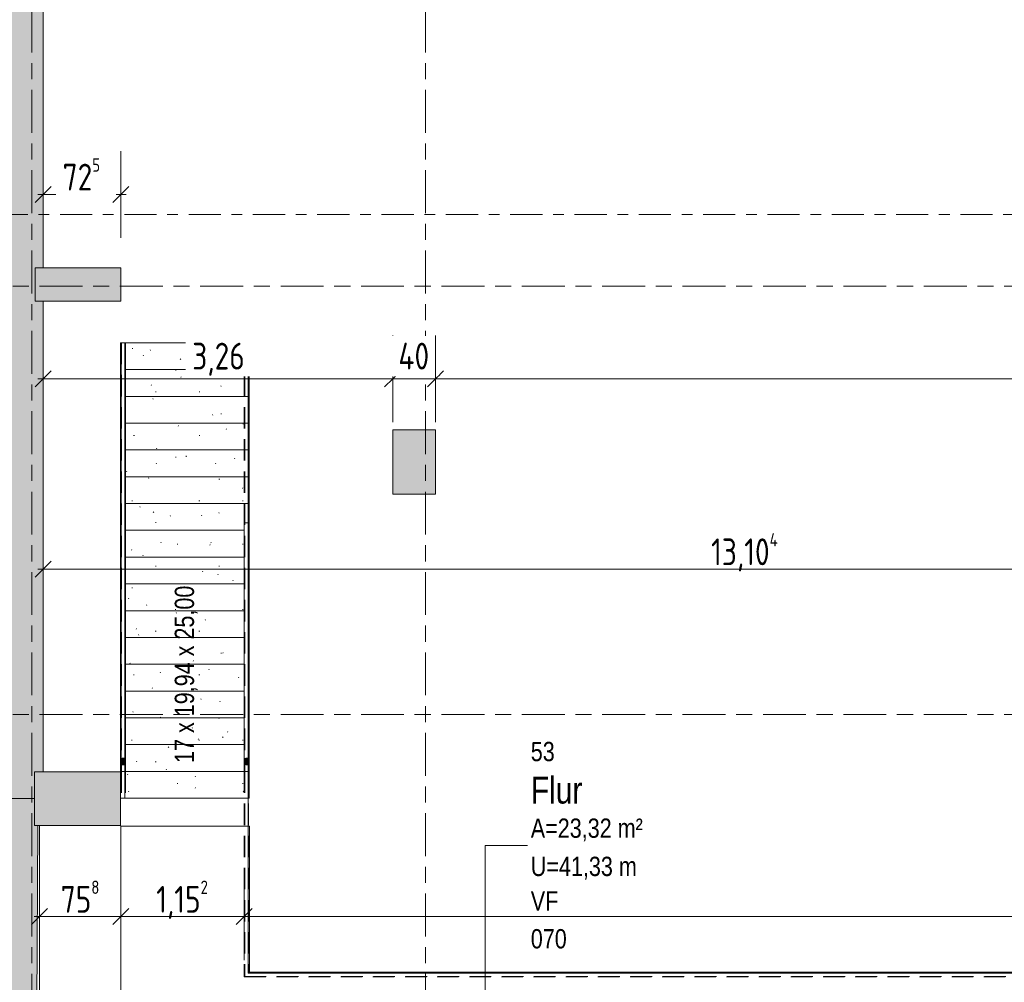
# Model space of a CAD drawing. Header units: metres. Extents: x 2 to 163, y -54 to 869.
# Tile 62 of 78: x 55.95 to 65.14, y -18.52 to -9.53. Entities that reach past the tile are written whole.
import ezdxf

# ---------------------------------------------------------------- set-up
doc = ezdxf.new("R2010")
doc.units = ezdxf.units.M
for name, pattern in [('_Rasterlinie_', [0.75, 0.4, -0.1, 0.15, -0.1]), ('_Schnittlinie_', [0.6, 0.3, -0.1, 0.1, -0.1]), ('_Verdeckte Linien_', [0.3, 0.2, -0.1])]:
    doc.linetypes.add(name, pattern=pattern)
for name, color, linetype, lineweight in [('A_Bem', 7, 'Continuous', 5), ('A_Bem-100', 7, 'Continuous', 5), ('A_Geländer', 7, 'Continuous', 5), ('A_Geschossdecken', 7, 'Continuous', 5), ('A_Linien_Raumtrennung', 7, 'Continuous', 5), ('A_Raster', 128, 'Continuous', 5), ('A_Raum-Txt', 16, 'Continuous', 5), ('A_Symbol-S_A', 172, 'Continuous', 5), ('A_Tragwerksstützen', 7, 'Continuous', 5), ('A_Treppe', 38, 'Continuous', 5), ('A_Wand', 244, 'Continuous', 5), ('A_Wand_Schraff', 1, 'Continuous', 5), ('Treppe - Beschriftungen', 50, 'Continuous', 5)]:
    doc.layers.add(name, color=color, linetype=linetype, lineweight=lineweight)
doc.styles.add('Arial_1', font='arial.ttf', dxfattribs={"width": 0.8, "height": 0.18})
doc.styles.add('Arial_B', font='txt', dxfattribs={"width": 0.8, "height": 0.25})
doc.styles.add('ISOCPEUR', font='isocpeur.ttf', dxfattribs={"width": 0.8, "height": 0.25})
doc.dimstyles.new('BLB-Standard_2_5_Aussen', dxfattribs={"dimscale": 0.3048, "dimtxt": 0.248995, "dimasz": 0.492126, "dimexe": 1.32874, "dimexo": 0.0625, "dimgap": 0.032808, "dimtad": 1, "dimdec": 1, "dimlfac": 100, "dimrnd": 0.1, "dimdsep": 46, "dimtxsty": 'ISOCPEUR', "dimblk1": 'OBLIQUE', "dimblk2": 'OBLIQUE', "dimsah": 1, "dimcen": 0.09, "dimdle": 0.164042, "dimazin": 0, "dimtfac": 1, "dimtdec": 4, "dimtix": 1, "dimtmove": 0, "dimatfit": 3, "dimfxl": 1.32874, "dimfxlon": 1, "dimtvp": 1, "dimtolj": 1, "dimtzin": 0, "dimarcsym": 2})
doc.dimstyles.new('BLB-Standard_2_5_Aussen_1', dxfattribs={"dimscale": 0.3048, "dimtxt": 0.248995, "dimasz": 0.492126, "dimexe": 1.32874, "dimexo": 0.0625, "dimgap": 0.032808, "dimtad": 1, "dimrnd": 0.001, "dimzin": 0, "dimdsep": 46, "dimtxsty": 'ISOCPEUR', "dimblk1": 'OBLIQUE', "dimblk2": 'OBLIQUE', "dimsah": 1, "dimcen": 0.09, "dimdle": 0.164042, "dimazin": 0, "dimtfac": 1, "dimtdec": 4, "dimtix": 1, "dimtmove": 0, "dimatfit": 3, "dimfxl": 1.32874, "dimfxlon": 1, "dimtvp": 1, "dimtolj": 1, "dimtzin": 0, "dimarcsym": 2})
doc.dimstyles.new('BLB-Standard_2_5_Aussen_maskiert', dxfattribs={"dimscale": 0.3048, "dimtxt": 0.248995, "dimasz": 0.492126, "dimexe": 1.32874, "dimexo": 0.0625, "dimgap": 0.032808, "dimtad": 1, "dimdec": 1, "dimlfac": 100, "dimrnd": 0.1, "dimdsep": 46, "dimtxsty": 'ISOCPEUR', "dimblk1": 'OBLIQUE', "dimblk2": 'OBLIQUE', "dimsah": 1, "dimcen": 0.09, "dimdle": 0.164042, "dimazin": 0, "dimtfac": 1, "dimtdec": 4, "dimtix": 1, "dimtmove": 0, "dimatfit": 3, "dimfxl": 1.32874, "dimfxlon": 1, "dimtvp": 1, "dimtfill": 1, "dimtolj": 1, "dimtzin": 0, "dimarcsym": 2})
doc.dimstyles.new('BLB-Standard_2_5_Aussen_maskiert_1', dxfattribs={"dimscale": 0.3048, "dimtxt": 0.248995, "dimasz": 0.492126, "dimexe": 1.32874, "dimexo": 0.0625, "dimgap": 0.032808, "dimtad": 1, "dimrnd": 0.001, "dimzin": 0, "dimdsep": 46, "dimtxsty": 'ISOCPEUR', "dimblk1": 'OBLIQUE', "dimblk2": 'OBLIQUE', "dimsah": 1, "dimcen": 0.09, "dimdle": 0.164042, "dimazin": 0, "dimtfac": 1, "dimtdec": 4, "dimtix": 1, "dimtmove": 0, "dimatfit": 3, "dimfxl": 1.32874, "dimfxlon": 1, "dimtvp": 1, "dimtfill": 1, "dimtolj": 1, "dimtzin": 0, "dimarcsym": 2})
pattern_1 = [(0, (56.20742, 4.247), (0.813, 0.203), [0.007, -0.603, 0.007, -0.603, -3.251]), (0, (56.20742, 4.247), (0.813, 0.203), [-1.219, 0.007, -1.212, 0.007, -0.603, -1.422]), (0, (56.20742, 4.247), (0.813, 0.203), [-3.048, 0.007, -0.4, 0.007, -1.009]), (120, (56.51242, 4.349), (-0.5823032, 0.6025787), [0.007, -0.603, 0.007, -0.603, -3.251]), (120, (56.51242, 4.349), (-0.5823032, 0.6025787), [-1.219, 0.007, -1.212, 0.007, -0.603, -1.422]), (120, (56.51242, 4.349), (-0.5823032, 0.6025787), [-3.048, 0.007, -0.4, 0.007, -1.009]), (240, (56.61442, 4.755), (-0.2306968, -0.8055787), [0.007, -0.603, 0.007, -0.603, -3.251]), (240, (56.61442, 4.755), (-0.2306968, -0.8055787), [-1.219, 0.007, -1.212, 0.007, -0.603, -1.422]), (240, (56.61442, 4.755), (-0.2306968, -0.8055787), [-3.048, 0.007, -0.4, 0.007, -1.009])]

# ---------------------------------------------------------------- blocks, each defined once
blk = doc.blocks.new('Geländer - Geländer-8098136-AB-E-1 OK FFB')
at = {"layer": 'A_Geländer', "color": 250, "lineweight": 9}
for p, q in [((0.0202, -12.5483), (0.0502, -12.5483)), ((0.0202, -12.5483), (0.0502, -12.5483)), ((0.0202, -12.5483), (0.0502, -12.5483)), ((0.0202, -12.5483), (0.0502, -12.5483)), ((0.0202, -12.5483), (0.0502, -12.5483)), ((0.0202, -12.5483), (0.0502, -12.5483)), ((0.0502, -12.5483), (0.0502, -16.5483)), ((0.0502, -12.5483), (0.0502, -16.5483)), ((0.0502, -12.5483), (0.0502, -16.5483)), ((0.0502, -12.5483), (0.0502, -16.5483)), ((0.0502, -12.5483), (0.0502, -16.5483)), ((0.0502, -12.5483), (0.0502, -16.5483)), ((0.0502, -16.5483), (0.0502, -16.7983)), ((0.0502, -16.5483), (0.0502, -16.7983)), ((0.0502, -16.5483), (0.0502, -16.7983)), ((0.0502, -16.5483), (0.0502, -16.7983)), ((0.0502, -16.5483), (0.0502, -16.7983)), ((0.0502, -16.5483), (0.0502, -16.7983)), ((0.0502, -16.7983), (0.0202, -16.7983)), ((0.0502, -16.7983), (0.0202, -16.7983)), ((0.0502, -16.7983), (0.0202, -16.7983)), ((0.0502, -16.7983), (0.0202, -16.7983)), ((0.0502, -16.7983), (0.0202, -16.7983)), ((0.0502, -16.7983), (0.0202, -16.7983))]:
    blk.add_line(p, q, dxfattribs=at)
at = {"layer": 'A_Geländer', "color": 250, "linetype": '_Verdeckte Linien_', "lineweight": 9}
for p, q in [((0.0202, -12.5483), (0.0202, -16.5483)), ((0.0202, -12.5483), (0.0202, -16.5483)), ((0.0202, -12.5483), (0.0202, -16.5483)), ((0.0202, -12.5483), (0.0202, -16.5483)), ((0.0202, -12.5483), (0.0202, -16.5483)), ((0.0202, -12.5483), (0.0202, -16.5483)), ((0.0202, -16.5483), (0.0202, -16.7983)), ((0.0202, -16.5483), (0.0202, -16.7983)), ((0.0202, -16.5483), (0.0202, -16.7983)), ((0.0202, -16.5483), (0.0202, -16.7983)), ((0.0202, -16.5483), (0.0202, -16.7983)), ((0.0202, -16.5483), (0.0202, -16.7983))]:
    blk.add_line(p, q, dxfattribs=at)
blk = doc.blocks.new('Geländer - Geländer-8098140-AB-E-1 OK FFB')
at = {"layer": 'A_Geländer', "color": 250, "lineweight": 9}
for p, q in [((1.1694, -12.5483), (1.1994, -12.5483)), ((1.1694, -12.5483), (1.1994, -12.5483)), ((1.1694, -12.5483), (1.1994, -12.5483)), ((1.1694, -12.5483), (1.1994, -12.5483)), ((1.1694, -12.5483), (1.1994, -12.5483)), ((1.1694, -12.5483), (1.1994, -12.5483)), ((1.1994, -12.5483), (1.1994, -16.5483)), ((1.1994, -12.5483), (1.1994, -16.5483)), ((1.1994, -12.5483), (1.1994, -16.5483)), ((1.1994, -12.5483), (1.1994, -16.5483)), ((1.1994, -12.5483), (1.1994, -16.5483)), ((1.1994, -12.5483), (1.1994, -16.5483)), ((1.1994, -16.5483), (1.1994, -18.4306)), ((1.1994, -16.5483), (1.1994, -18.4306)), ((1.1994, -16.5483), (1.1994, -18.4306)), ((1.1994, -16.5483), (1.1994, -18.4306)), ((1.1994, -16.5483), (1.1994, -18.4306)), ((1.1994, -16.5483), (1.1994, -18.4306)), ((1.1994, -18.4306), (18.1018, -18.4306)), ((1.1994, -18.4306), (18.1018, -18.4306)), ((1.1994, -18.4306), (18.1018, -18.4306)), ((1.1994, -18.4306), (18.1018, -18.4306)), ((1.1994, -18.4306), (18.1018, -18.4306)), ((1.1994, -18.4306), (18.1018, -18.4306))]:
    blk.add_line(p, q, dxfattribs=at)
at = {"layer": 'A_Geländer', "color": 250, "linetype": '_Verdeckte Linien_', "lineweight": 9}
for p, q in [((1.1694, -12.5483), (1.1694, -16.5483)), ((1.1694, -12.5483), (1.1694, -16.5483)), ((1.1694, -12.5483), (1.1694, -16.5483)), ((1.1694, -12.5483), (1.1694, -16.5483)), ((1.1694, -12.5483), (1.1694, -16.5483)), ((1.1694, -12.5483), (1.1694, -16.5483)), ((1.1694, -16.5483), (1.1694, -18.4606)), ((1.1694, -16.5483), (1.1694, -18.4606)), ((1.1694, -16.5483), (1.1694, -18.4606)), ((1.1694, -16.5483), (1.1694, -18.4606)), ((1.1694, -16.5483), (1.1694, -18.4606)), ((1.1694, -16.5483), (1.1694, -18.4606)), ((1.1694, -18.4606), (18.0718, -18.4606)), ((1.1694, -18.4606), (18.0718, -18.4606)), ((1.1694, -18.4606), (18.0718, -18.4606)), ((1.1694, -18.4606), (18.0718, -18.4606)), ((1.1694, -18.4606), (18.0718, -18.4606)), ((1.1694, -18.4606), (18.0718, -18.4606))]:
    blk.add_line(p, q, dxfattribs=at)
blk = doc.blocks.new('Typ des oberen Holms - Oberer Geländerholm_Innen_-8098146-AB-E-1 OK FFB')
at = {"layer": 'A_Geländer', "lineweight": 9}
blk.add_hatch(color=253, dxfattribs=at).paths.add_polyline_path([(0.0331, -16.4869), (0.0373, -16.4869), (0.0414, -16.4855), (0.0452, -16.4827), (0.0514, -16.4738), (0.0548, -16.4616), (0.0548, -16.4483), (0.0514, -16.4361), (0.0452, -16.4272), (0.0414, -16.4245), (0.0373, -16.4231), (0.0331, -16.4231), (0.0291, -16.4245), (0.0252, -16.4272), (0.0191, -16.4361), (0.0157, -16.4483), (0.0157, -16.4616), (0.0191, -16.4738), (0.0252, -16.4827), (0.0291, -16.4855)], flags=0)
at = {"layer": 'A_Geländer', "color": 250, "lineweight": 9}
for p, q in [((0.0152, -12.5483), (0.0152, -16.455)), ((0.0552, -16.455), (0.0552, -12.5483))]:
    blk.add_line(p, q, dxfattribs=at)
at = {"layer": 'A_Geländer', "color": 250, "lineweight": 9, "flags": 128}
for points in [[(0.0152, -12.5483), (0.0159, -12.5483), (0.0179, -12.5483), (0.0211, -12.5483), (0.0252, -12.5483), (0.0301, -12.5483), (0.0352, -12.5483), (0.0404, -12.5483), (0.0452, -12.5483), (0.0494, -12.5483), (0.0526, -12.5483), (0.0546, -12.5483), (0.0552, -12.5483)], [(0.0552, -16.455), (0.0548, -16.4483), (0.0535, -16.4419), (0.0514, -16.4361), (0.0486, -16.4311), (0.0452, -16.4272), (0.0414, -16.4245), (0.0373, -16.4231), (0.0331, -16.4231), (0.0291, -16.4245), (0.0252, -16.4272), (0.0219, -16.4311), (0.0191, -16.4361), (0.017, -16.4419), (0.0157, -16.4483), (0.0152, -16.455)], [(0.0152, -16.455), (0.0157, -16.4616), (0.017, -16.468), (0.0191, -16.4738), (0.0219, -16.4788), (0.0252, -16.4827), (0.0291, -16.4855), (0.0331, -16.4869), (0.0373, -16.4869), (0.0414, -16.4855), (0.0452, -16.4827), (0.0486, -16.4788), (0.0514, -16.4738), (0.0535, -16.468), (0.0548, -16.4616), (0.0552, -16.455)]]:
    blk.add_lwpolyline(points, dxfattribs=at)
blk = doc.blocks.new('Typ des oberen Holms - Oberer Geländerholm_Innen_-V6-AB-E-1 OK FFB')
at = {"layer": 'A_Geländer', "color": 250, "linetype": '_Verdeckte Linien_', "lineweight": 9}
for p, q in [((0.0552, -12.5483), (0.0152, -12.5483)), ((0.0152, -12.5483), (0.0152, -16.5483)), ((0.0552, -12.5483), (0.0552, -16.5483)), ((0.0152, -16.5483), (0.0152, -16.7983)), ((0.0552, -16.5483), (0.0552, -16.7983)), ((0.0552, -16.7983), (0.0152, -16.7983))]:
    blk.add_line(p, q, dxfattribs=at)
blk = doc.blocks.new('Typ des oberen Holms - Oberer Geländerholm_Innen_-8098158-AB-E-1 OK FFB')
at = {"layer": 'A_Geländer', "lineweight": 9}
blk.add_hatch(color=253, dxfattribs=at).paths.add_polyline_path([(1.1823, -16.4869), (1.1865, -16.4869), (1.1906, -16.4855), (1.1944, -16.4827), (1.2006, -16.4738), (1.204, -16.4616), (1.204, -16.4483), (1.2006, -16.4361), (1.1944, -16.4272), (1.1906, -16.4245), (1.1865, -16.4231), (1.1823, -16.4231), (1.1783, -16.4245), (1.1744, -16.4272), (1.1683, -16.4361), (1.1649, -16.4483), (1.1649, -16.4616), (1.1683, -16.4738), (1.1744, -16.4827), (1.1783, -16.4855)], flags=0)
at = {"layer": 'A_Geländer', "color": 250, "lineweight": 9}
for p, q in [((1.1644, -14.227), (1.1644, -16.455)), ((1.2044, -16.455), (1.2044, -14.227))]:
    blk.add_line(p, q, dxfattribs=at)
at = {"layer": 'A_Geländer', "color": 250, "lineweight": 9, "flags": 128}
for points in [[(1.1644, -14.227), (1.1649, -14.227), (1.1664, -14.227), (1.1688, -14.227), (1.172, -14.227), (1.1758, -14.227), (1.18, -14.227), (1.1844, -14.227), (1.1889, -14.227), (1.1931, -14.227), (1.1969, -14.227), (1.2001, -14.227), (1.2025, -14.227), (1.2039, -14.227), (1.2044, -14.227)], [(1.1644, -16.455), (1.1649, -16.4483), (1.1662, -16.4419), (1.1683, -16.4361), (1.1711, -16.4311), (1.1744, -16.4272), (1.1783, -16.4245), (1.1823, -16.4231), (1.1865, -16.4231), (1.1906, -16.4245), (1.1944, -16.4272), (1.1978, -16.4311), (1.2006, -16.4361), (1.2027, -16.4419), (1.204, -16.4483), (1.2044, -16.455)], [(1.1644, -16.455), (1.1649, -16.4616), (1.1662, -16.468), (1.1683, -16.4738), (1.1711, -16.4788), (1.1744, -16.4827), (1.1783, -16.4855), (1.1823, -16.4869), (1.1865, -16.4869), (1.1906, -16.4855), (1.1944, -16.4827), (1.1978, -16.4788), (1.2006, -16.4738), (1.2027, -16.468), (1.204, -16.4616), (1.2044, -16.455)]]:
    blk.add_lwpolyline(points, dxfattribs=at)
blk = doc.blocks.new('Typ des oberen Holms - Oberer Geländerholm_Innen_-V7-AB-E-1 OK FFB')
at = {"layer": 'A_Geländer', "color": 250, "linetype": '_Verdeckte Linien_', "lineweight": 9}
for p, q in [((1.2044, -12.5483), (1.1644, -12.5483)), ((1.1644, -12.5483), (1.1644, -16.5483)), ((1.2044, -12.5483), (1.2044, -16.5483)), ((1.1644, -16.5483), (1.1644, -18.4656)), ((1.2044, -16.5483), (1.2044, -18.4256)), ((1.2044, -18.4256), (18.1068, -18.4256)), ((1.1644, -18.4656), (18.0668, -18.4656))]:
    blk.add_line(p, q, dxfattribs=at)
blk = doc.blocks.new('DIMBLOCK334-AB-E-1 OK FFB')
at = {"layer": 'A_Bem-100'}
for p, q in [((56.1348, -17.4982), (56.1348, -18.3082)), ((56.1348, -17.9032), (56.1348, -17.4982)), ((56.8926, -17.4982), (56.8926, -18.3082)), ((56.8926, -17.9032), (56.8926, -17.4982)), ((56.0848, -17.9032), (56.8926, -17.9032))]:
    blk.add_line(p, q, dxfattribs=at)
at = {"layer": 'A_Bem-100', "lineweight": 9}
for p, q in [((56.1348, -17.9032), (56.0598, -17.9782)), ((56.1348, -17.9032), (56.2098, -17.8282)), ((56.8926, -17.9032), (56.8176, -17.9782)), ((56.8926, -17.9032), (56.9676, -17.8282))]:
    blk.add_line(p, q, dxfattribs=at)
at = {"layer": 'A_Bem-100', "color": 0, "insert": (56.332, -17.5666), "char_height": 0.25, "width": 0.436211, "attachment_point": 1, "line_spacing_factor": 1.149209, "style": 'ISOCPEUR'}
blk.add_mtext('75\\A2\\H0.5x;\\S8^  ;\\H2x;', dxfattribs=at)
blk = doc.blocks.new('_Oblique')
at = {"color": 0, "linetype": 'ByBlock', "lineweight": -2}
blk.add_line((-0.5, -0.5), (0.5, 0.5), dxfattribs=at)
blk = doc.blocks.new('DIMBLOCK335-AB-E-1 OK FFB')
at = {"layer": 'A_Bem-100'}
for p, q in [((56.8926, -17.4982), (56.8926, -18.3082)), ((56.8926, -17.9032), (56.8926, -17.4982)), ((58.0449, -17.4982), (58.0449, -18.3082)), ((58.0449, -17.9032), (58.0449, -17.4982)), ((56.8926, -17.9032), (58.0449, -17.9032))]:
    blk.add_line(p, q, dxfattribs=at)
at = {"layer": 'A_Bem-100', "lineweight": 9}
for p, q in [((56.8926, -17.9032), (56.8176, -17.9782)), ((56.8926, -17.9032), (56.9676, -17.8282)), ((58.0449, -17.9032), (57.9699, -17.9782)), ((58.0449, -17.9032), (58.1199, -17.8282))]:
    blk.add_line(p, q, dxfattribs=at)
at = {"layer": 'A_Bem-100', "color": 0, "insert": (57.2235, -17.5666), "char_height": 0.25, "width": 0.588586, "attachment_point": 1, "line_spacing_factor": 1.149209, "style": 'ISOCPEUR'}
blk.add_mtext('1,15\\A2\\H0.5x;\\S2^  ;\\H2x;', dxfattribs=at)
blk = doc.blocks.new('DIMBLOCK336-AB-E-1 OK FFB')
at = {"layer": 'A_Bem-100'}
for p, q in [((58.0449, -17.4982), (58.0449, -18.3082)), ((58.0449, -17.9032), (58.0449, -17.4982)), ((74.9472, -18.3082), (74.9472, -17.4982)), ((58.0449, -17.9032), (74.9972, -17.9032)), ((74.9472, -17.9032), (74.9472, -18.3082))]:
    blk.add_line(p, q, dxfattribs=at)
at = {"layer": 'A_Bem-100', "lineweight": 9}
for p, q in [((58.0449, -17.9032), (57.9699, -17.9782)), ((58.0449, -17.9032), (58.1199, -17.8282)), ((74.9472, -17.9032), (74.8722, -17.9782)), ((74.9472, -17.9032), (75.0222, -17.8282))]:
    blk.add_line(p, q, dxfattribs=at)
at = {"layer": 'A_Bem-100', "color": 0, "insert": (66.1624, -17.5666), "char_height": 0.25, "width": 0.800716, "attachment_point": 1, "line_spacing_factor": 1.149209, "style": 'ISOCPEUR'}
blk.add_mtext('16,90\\A2\\H0.5x;\\S2^  ;\\H2x;', dxfattribs=at)
blk = doc.blocks.new('DIMBLOCK337-AB-E-1 OK FFB')
at = {"layer": 'A_Bem-100'}
for p, q in [((56.1694, -15.0656), (56.1694, -14.2556)), ((69.2734, -15.0656), (69.2734, -14.2556)), ((56.1194, -14.6606), (69.2734, -14.6606)), ((56.1694, -14.6606), (56.1694, -15.0656)), ((69.2734, -14.6606), (69.2734, -15.0656))]:
    blk.add_line(p, q, dxfattribs=at)
at = {"layer": 'A_Bem-100', "lineweight": 9}
for p, q in [((56.1694, -14.6606), (56.2444, -14.5856)), ((69.2734, -14.6606), (69.3484, -14.5856)), ((56.1694, -14.6606), (56.0944, -14.7356)), ((69.2734, -14.6606), (69.1984, -14.7356))]:
    blk.add_line(p, q, dxfattribs=at)
at = {"layer": 'A_Bem-100', "color": 0, "insert": (62.4002, -14.3239), "char_height": 0.25, "width": 0.770839, "attachment_point": 1, "line_spacing_factor": 1.149209, "style": 'ISOCPEUR'}
blk.add_mtext('13,10\\A2\\H0.5x;\\S4^  ;\\H2x;', dxfattribs=at)
blk = doc.blocks.new('DIMBLOCK434-AB-E-1 OK FFB')
at = {"layer": 'A_Bem-100'}
for p, q in [((56.1694, -12.4793), (56.1694, -13.2893)), ((56.1694, -12.8843), (56.1694, -12.4793)), ((59.4295, -13.2893), (59.4295, -12.4793)), ((56.1194, -12.8843), (59.4295, -12.8843)), ((59.4295, -12.8843), (59.4295, -13.2893))]:
    blk.add_line(p, q, dxfattribs=at)
at = {"layer": 'A_Bem-100', "lineweight": 9}
for p, q in [((56.1694, -12.8843), (56.2444, -12.8093)), ((59.4295, -12.8843), (59.5045, -12.8093)), ((56.1694, -12.8843), (56.0944, -12.9593)), ((59.4295, -12.8843), (59.3545, -12.9593))]:
    blk.add_line(p, q, dxfattribs=at)
at = {"layer": 'A_Bem-100', "color": 0, "insert": (57.5592, -12.5477), "char_height": 0.25, "width": 0.576635, "attachment_point": 1, "line_spacing_factor": 1.149209, "style": 'ISOCPEUR', "bg_fill": 3, "box_fill_scale": 1.25, "bg_fill_color": 256, "bg_fill_true_color": 13158600, "bg_fill_transparency": 0}
blk.add_mtext('3,26', dxfattribs=at)
blk = doc.blocks.new('DIMBLOCK435-AB-E-1 OK FFB')
at = {"layer": 'A_Bem-100'}
for p, q in [((59.4295, -13.2893), (59.4295, -12.4793)), ((59.8295, -13.2893), (59.8295, -12.4793)), ((59.4295, -12.8843), (59.8295, -12.8843)), ((59.4295, -12.8843), (59.4295, -13.2893)), ((59.8295, -12.8843), (59.8295, -13.2893))]:
    blk.add_line(p, q, dxfattribs=at)
at = {"layer": 'A_Bem-100', "lineweight": 9}
for p, q in [((59.4295, -12.8843), (59.5045, -12.8093)), ((59.8295, -12.8843), (59.9045, -12.8093)), ((59.4295, -12.8843), (59.3545, -12.9593)), ((59.8295, -12.8843), (59.7545, -12.9593))]:
    blk.add_line(p, q, dxfattribs=at)
at = {"layer": 'A_Bem-100', "color": 0, "insert": (59.4826, -12.5477), "char_height": 0.25, "width": 0.352554, "attachment_point": 1, "line_spacing_factor": 1.149209, "style": 'ISOCPEUR', "bg_fill": 3, "box_fill_scale": 1.25, "bg_fill_color": 256, "bg_fill_true_color": 13158600, "bg_fill_transparency": 0}
blk.add_mtext('40', dxfattribs=at)
blk = doc.blocks.new('DIMBLOCK436-AB-E-1 OK FFB')
at = {"layer": 'A_Bem-100'}
for p, q in [((59.8295, -13.2893), (59.8295, -12.4793)), ((76.7095, -13.2893), (76.7095, -12.4793)), ((59.8295, -12.8843), (76.7095, -12.8843)), ((59.8295, -12.8843), (59.8295, -13.2893)), ((76.7095, -12.8843), (76.7095, -13.2893))]:
    blk.add_line(p, q, dxfattribs=at)
at = {"layer": 'A_Bem-100', "lineweight": 9}
for p, q in [((59.8295, -12.8843), (59.9045, -12.8093)), ((76.7095, -12.8843), (76.7845, -12.8093)), ((59.8295, -12.8843), (59.7545, -12.9593)), ((76.7095, -12.8843), (76.6345, -12.9593))]:
    blk.add_line(p, q, dxfattribs=at)
at = {"layer": 'A_Bem-100', "color": 0, "insert": (67.9807, -12.5477), "char_height": 0.25, "width": 0.693157, "attachment_point": 1, "line_spacing_factor": 1.149209, "style": 'ISOCPEUR', "bg_fill": 3, "box_fill_scale": 1.25, "bg_fill_color": 256, "bg_fill_true_color": 13158600, "bg_fill_transparency": 0}
blk.add_mtext('16,88', dxfattribs=at)
blk = doc.blocks.new('DIMBLOCK458-AB-E-1 OK FFB')
at = {"layer": 'A_Bem-100'}
for p, q in [((56.1694, -10.7587), (56.1694, -11.5687)), ((56.1694, -11.1637), (56.1694, -10.7587)), ((56.8944, -11.5687), (56.8944, -10.7587)), ((56.1194, -11.1637), (56.9444, -11.1637)), ((56.8944, -11.1637), (56.8944, -11.5687))]:
    blk.add_line(p, q, dxfattribs=at)
at = {"layer": 'A_Bem-100', "lineweight": 9}
for p, q in [((56.1694, -11.1637), (56.2444, -11.0887)), ((56.8944, -11.1637), (56.9694, -11.0887)), ((56.1694, -11.1637), (56.0944, -11.2387)), ((56.8944, -11.1637), (56.8194, -11.2387))]:
    blk.add_line(p, q, dxfattribs=at)
at = {"layer": 'A_Bem-100', "color": 0, "insert": (56.3502, -10.8271), "char_height": 0.25, "width": 0.436211, "attachment_point": 1, "line_spacing_factor": 1.149209, "style": 'ISOCPEUR', "bg_fill": 3, "box_fill_scale": 1.25, "bg_fill_color": 256, "bg_fill_true_color": 13158600, "bg_fill_transparency": 0}
blk.add_mtext('72\\A2\\H0.5x;\\S5^  ;\\H2x;', dxfattribs=at)

msp = doc.modelspace()

# ---------------------------------------------------------------- hatches: boundary and pattern name
at = {"layer": 'A_Tragwerksstützen'}
for points in [[(56.1694, -12.1596), (56.8944, -12.1596), (56.8944, -11.8496), (56.0944, -11.8496), (56.0944, -12.1596)], [(59.4295, -13.9599), (59.8295, -13.9599), (59.8295, -13.3599), (59.4295, -13.3599)], [(56.8894, -17.0521), (56.8894, -16.5521), (56.0894, -16.5521), (56.0894, -17.0521), (56.7011, -17.0521)]]:
    msp.add_hatch(color=8, dxfattribs=at).paths.add_polyline_path(points, flags=0)
at = {"layer": 'A_Treppe'}
h = msp.add_hatch(dxfattribs=at)
h.set_pattern_fill('FP_187', style=0, pattern_type=2)
h.set_pattern_definition(pattern_1)
h.paths.add_polyline_path([(56.8957, -12.7983), (56.8957, -12.5483), (56.8903, -12.5483), (56.8903, -12.7983)], flags=0)
h.paths.add_polyline_path([(58.0903, -12.7983), (58.0903, -12.5483), (56.9357, -12.5483), (56.9357, -12.7983)], flags=0)
h = msp.add_hatch(dxfattribs=at)
h.set_pattern_fill('FP_187', style=0, pattern_type=2)
h.set_pattern_definition(pattern_1)
h.paths.add_polyline_path([(56.8903, -13.0483), (56.8957, -13.0483), (56.8957, -12.7983), (56.8903, -12.7983), (56.8903, -12.9105)], flags=0)
h.paths.add_polyline_path([(56.9357, -13.0483), (58.0903, -13.0483), (58.0903, -12.7983), (56.9357, -12.7983), (56.9357, -12.9105)], flags=0)
h = msp.add_hatch(dxfattribs=at)
h.set_pattern_fill('FP_187', style=0, pattern_type=2)
h.set_pattern_definition(pattern_1)
h.paths.add_polyline_path([(57.779, -13.2983), (58.0903, -13.2983), (58.0903, -13.0483), (56.9357, -13.0483), (56.9357, -13.2983)], flags=0)
h.paths.add_polyline_path([(56.8903, -13.2983), (56.8957, -13.2983), (56.8957, -13.0483), (56.8903, -13.0483)], flags=0)
h = msp.add_hatch(dxfattribs=at)
h.set_pattern_fill('FP_187', style=0, pattern_type=2)
h.set_pattern_definition(pattern_1)
h.paths.add_polyline_path([(57.779, -13.5483), (58.0903, -13.5483), (58.0903, -13.2983), (56.9357, -13.2983), (56.9357, -13.5483)], flags=0)
h.paths.add_polyline_path([(56.8903, -13.5483), (56.8957, -13.5483), (56.8957, -13.2983), (56.8903, -13.2983)], flags=0)
h = msp.add_hatch(dxfattribs=at)
h.set_pattern_fill('FP_187', style=0, pattern_type=2)
h.set_pattern_definition(pattern_1)
h.paths.add_polyline_path([(57.779, -13.7983), (58.0903, -13.7983), (58.0903, -13.5483), (56.9357, -13.5483), (56.9357, -13.7983)], flags=0)
h.paths.add_polyline_path([(56.8903, -13.7983), (56.8957, -13.7983), (56.8957, -13.5483), (56.8903, -13.5483)], flags=0)
h = msp.add_hatch(dxfattribs=at)
h.set_pattern_fill('FP_187', style=0, pattern_type=2)
h.set_pattern_definition(pattern_1)
h.paths.add_polyline_path([(57.779, -14.0483), (58.0903, -14.0483), (58.0903, -13.7983), (56.9357, -13.7983), (56.9357, -14.0483), (57.5849, -14.0483)], flags=0)
h.paths.add_polyline_path([(56.8903, -14.0483), (56.8957, -14.0483), (56.8957, -13.7983), (56.8903, -13.7983)], flags=0)
h = msp.add_hatch(dxfattribs=at)
h.set_pattern_fill('FP_187', style=0, pattern_type=2)
h.set_pattern_definition(pattern_1)
h.paths.add_polyline_path([(56.8903, -14.2983), (56.8957, -14.2983), (56.8957, -14.0483), (56.8903, -14.0483)], flags=0)
h.paths.add_polyline_path([(56.9357, -14.2983), (58.0449, -14.2983), (58.0454, -14.227), (58.0849, -14.227), (58.0849, -14.2983), (58.0903, -14.2983), (58.0903, -14.0483), (56.9357, -14.0483)], flags=0)
h = msp.add_hatch(dxfattribs=at)
h.set_pattern_fill('FP_187', style=0, pattern_type=2)
h.set_pattern_definition(pattern_1)
h.paths.add_polyline_path([(56.8903, -14.5483), (56.8957, -14.5483), (56.8957, -14.2983), (56.8903, -14.2983), (56.8903, -14.331)], flags=0)
h.paths.add_polyline_path([(58.0849, -14.5483), (58.0903, -14.5483), (58.0903, -14.2983), (58.0849, -14.2983), (58.0849, -14.331)], flags=0)
h.paths.add_polyline_path([(58.0449, -14.5483), (58.0449, -14.2983), (56.9357, -14.2983), (56.9357, -14.5483), (57.779, -14.5483)], flags=0)
h = msp.add_hatch(dxfattribs=at)
h.set_pattern_fill('FP_187', style=0, pattern_type=2)
h.set_pattern_definition(pattern_1)
h.paths.add_polyline_path([(57.2849, -14.7983), (58.0449, -14.7983), (58.0449, -14.5483), (56.9357, -14.5483), (56.9357, -14.7983), (57.2094, -14.7983)], flags=0)
h.paths.add_polyline_path([(56.8957, -14.7983), (56.8957, -14.5483), (56.8903, -14.5483), (56.8903, -14.7983)], flags=0)
h.paths.add_polyline_path([(58.0903, -14.7983), (58.0903, -14.5483), (58.0849, -14.5483), (58.0849, -14.7983)], flags=0)
h = msp.add_hatch(dxfattribs=at)
h.set_pattern_fill('FP_187', style=0, pattern_type=2)
h.set_pattern_definition(pattern_1)
h.paths.add_polyline_path([(57.285, -15.0483), (58.0449, -15.0483), (58.0449, -14.7983), (56.9357, -14.7983), (56.9357, -15.0483), (57.2094, -15.0483)], flags=0)
h.paths.add_polyline_path([(56.8957, -15.0483), (56.8957, -14.7983), (56.8903, -14.7983), (56.8903, -15.0483)], flags=0)
h.paths.add_polyline_path([(58.0903, -15.0483), (58.0903, -14.7983), (58.0849, -14.7983), (58.0849, -15.0483)], flags=0)
h = msp.add_hatch(dxfattribs=at)
h.set_pattern_fill('FP_187', style=0, pattern_type=2)
h.set_pattern_definition(pattern_1)
h.paths.add_polyline_path([(57.285, -15.2983), (58.0449, -15.2983), (58.0449, -15.0483), (56.9357, -15.0483), (56.9357, -15.2983), (57.2094, -15.2983)], flags=0)
h.paths.add_polyline_path([(56.8957, -15.2983), (56.8957, -15.0483), (56.8903, -15.0483), (56.8903, -15.2983)], flags=0)
h.paths.add_polyline_path([(58.0903, -15.2983), (58.0903, -15.0483), (58.0849, -15.0483), (58.0849, -15.2983)], flags=0)
h = msp.add_hatch(dxfattribs=at)
h.set_pattern_fill('FP_188', style=0, pattern_type=2)
h.set_pattern_definition(pattern_1)
h.paths.add_polyline_path([(57.285, -15.5483), (58.0449, -15.5483), (58.0449, -15.2983), (56.9357, -15.2983), (56.9357, -15.5483), (57.2094, -15.5483)], flags=0)
h.paths.add_polyline_path([(56.8957, -15.5483), (56.8957, -15.2983), (56.8903, -15.2983), (56.8903, -15.5483)], flags=0)
h.paths.add_polyline_path([(58.0903, -15.5483), (58.0903, -15.2983), (58.0849, -15.2983), (58.0849, -15.5483)], flags=0)
h = msp.add_hatch(dxfattribs=at)
h.set_pattern_fill('FP_188', style=0, pattern_type=2)
h.set_pattern_definition(pattern_1)
h.paths.add_polyline_path([(56.8903, -15.7983), (56.8957, -15.7983), (56.8957, -15.5483), (56.8903, -15.5483), (56.8903, -15.7514)], flags=0)
h.paths.add_polyline_path([(58.0849, -15.7983), (58.0903, -15.7983), (58.0903, -15.5483), (58.0849, -15.5483), (58.0849, -15.7514)], flags=0)
h.paths.add_polyline_path([(57.9502, -15.7983), (58.0449, -15.7983), (58.0449, -15.5483), (56.9357, -15.5483), (56.9357, -15.7983), (57.779, -15.7983)], flags=0)
h = msp.add_hatch(dxfattribs=at)
h.set_pattern_fill('FP_188', style=0, pattern_type=2)
h.set_pattern_definition(pattern_1)
h.paths.add_polyline_path([(58.0449, -16.0483), (58.0449, -15.7983), (56.9357, -15.7983), (56.9357, -16.0483), (57.9566, -16.0483)], flags=0)
h.paths.add_polyline_path([(58.0903, -16.0483), (58.0903, -15.7983), (58.0849, -15.7983), (58.0849, -16.0483)], flags=0)
h.paths.add_polyline_path([(56.8957, -16.0483), (56.8957, -15.7983), (56.8903, -15.7983), (56.8903, -16.0483)], flags=0)
h = msp.add_hatch(dxfattribs=at)
h.set_pattern_fill('FP_188', style=0, pattern_type=2)
h.set_pattern_definition(pattern_1)
h.paths.add_polyline_path([(57.24, -16.2983), (58.0449, -16.2983), (58.0449, -16.0483), (56.9357, -16.0483), (56.9357, -16.2983), (57.2094, -16.2983)], flags=0)
h.paths.add_polyline_path([(56.8957, -16.2983), (56.8957, -16.0483), (56.8903, -16.0483), (56.8903, -16.2983)], flags=0)
h.paths.add_polyline_path([(58.0903, -16.2983), (58.0903, -16.0483), (58.0849, -16.0483), (58.0849, -16.2983)], flags=0)
h = msp.add_hatch(dxfattribs=at)
h.set_pattern_fill('FP_188', style=0, pattern_type=2)
h.set_pattern_definition(pattern_1)
h.paths.add_polyline_path([(56.9352, -16.4616), (57.24, -16.4616), (57.779, -16.4616)], flags=0)
h.paths.add_polyline_path([(56.8903, -16.5483), (58.0903, -16.5483), (58.0903, -16.2983), (58.0849, -16.2983), (58.0844, -16.4616), (58.081, -16.4738), (58.0749, -16.4827), (58.071, -16.4855), (58.0669, -16.4869), (58.0628, -16.4869), (58.0587, -16.4855), (58.0549, -16.4827), (58.0487, -16.4738), (58.0453, -16.4616), (58.0449, -16.4483), (58.0449, -16.2983), (56.9357, -16.2983), (56.9352, -16.4616), (56.9318, -16.4738), (56.9257, -16.4827), (56.9218, -16.4855), (56.9177, -16.4869), (56.9136, -16.4869), (56.9095, -16.4855), (56.9057, -16.4827), (56.8995, -16.4738), (56.8961, -16.4616), (56.8957, -16.4483), (56.8957, -16.2983), (56.8903, -16.2983), (56.8903, -16.4616)], flags=0)
h = msp.add_hatch(dxfattribs=at)
h.set_pattern_fill('FP_188', style=0, pattern_type=2)
h.set_pattern_definition(pattern_1)
h.paths.add_polyline_path([(56.8903, -16.7983), (58.0903, -16.7983), (58.0903, -16.5483), (56.8903, -16.5483)], flags=0)
at = {"layer": 'A_Wand_Schraff', "lineweight": 9}
for points in [[(56.1694, -14.9729), (56.1694, -12.1596), (56.0944, -12.1596), (56.0944, -11.8496), (56.1694, -11.8496), (56.1694, -8.1596), (56.0944, -8.1596), (56.0944, -7.8496), (56.1694, -7.8496), (56.1694, -4.1646), (56.0794, -4.1646), (56.0794, -3.8546), (56.1694, -3.8546), (56.1694, -0.1696), (56.0994, -0.1696), (56.0994, 0.1504), (56.1694, 0.1504), (56.1694, 3.8179), (56.0894, 3.8179), (56.0894, 4.1379), (56.1694, 4.1379), (56.1694, 7.8329), (56.1044, 7.8329), (56.1044, 8.1529), (56.1694, 8.1529), (56.1694, 12.5329), (56.1094, 12.5329), (56.1094, 12.7729), (55.8694, 12.7729), (55.8694, -14.9723)], [(56.0894, -16.8021), (56.0894, -16.5521), (56.1694, -16.5521), (56.1694, -14.9729), (55.8694, -14.9723), (55.8694, -16.8021)], [(56.1062, -19.606), (56.1182, -17.0521), (56.0894, -17.0521), (56.0894, -16.8031), (55.8694, -16.8021), (55.8562, -19.6058)]]:
    msp.add_hatch(color=253, dxfattribs=at).paths.add_polyline_path(points, flags=0)

# ---------------------------------------------------------------- linework, layer by layer
at = {"layer": 'A_Geschossdecken', "color": 253, "lineweight": 9}
for p, q in [((58.0926, -17.0602), (56.8926, -17.0602)), ((56.8926, -17.0602), (56.8926, -19.6066)), ((58.0926, -18.4202), (58.0926, -17.0602)), ((74.9926, -18.4202), (58.0926, -18.4202))]:
    msp.add_line(p, q, dxfattribs=at)
at = {"layer": 'A_Linien_Raumtrennung', "color": 250, "lineweight": 9}
for p, q in [((56.1348, -19.5888), (56.1348, -17.0521)), ((58.0926, -17.0602), (56.8926, -17.0602)), ((56.8926, -17.0602), (56.8926, -19.6066)), ((74.9926, -18.4202), (58.0926, -18.4202))]:
    msp.add_line(p, q, dxfattribs=at)
at = {"layer": 'A_Raster', "linetype": '_Rasterlinie_', "lineweight": 9}
for p, q in [((56.0619, 37.0621), (56.0619, -53.073)), ((59.7369, 37.0621), (59.7369, -53.073)), ((87.2847, -12.0184), (15.4272, -12.0184)), ((87.2847, -16.0184), (15.4272, -16.0184))]:
    msp.add_line(p, q, dxfattribs=at)
at = {"layer": 'A_Raum-Txt'}
for p, q in [((60.2929, -17.2402), (60.6885, -17.2402)), ((60.2929, -18.8812), (60.2929, -17.2402))]:
    msp.add_line(p, q, dxfattribs=at)
at = {"layer": 'A_Symbol-S_A', "linetype": '_Schnittlinie_', "lineweight": 9}
msp.add_line((22.7262, -11.3507), (86.0189, -11.3507), dxfattribs=at)
at = {"layer": 'A_Tragwerksstützen', "color": 250, "lineweight": 9}
for p, q in [((56.1694, -11.8496), (56.0944, -11.8496)), ((56.0944, -11.8496), (56.0944, -12.1596)), ((56.8944, -11.8496), (56.1694, -11.8496)), ((56.8944, -12.1596), (56.8944, -11.8496)), ((56.0944, -12.1596), (56.1694, -12.1596)), ((56.1694, -12.1596), (56.8944, -12.1596)), ((59.8295, -13.3599), (59.4295, -13.3599)), ((59.4295, -13.3599), (59.4295, -13.9599)), ((59.8295, -13.9599), (59.8295, -13.3599)), ((59.8295, -13.9599), (59.4295, -13.9599)), ((56.1694, -16.5521), (56.0894, -16.5521)), ((56.0894, -16.5521), (56.0894, -16.8021)), ((56.8894, -16.5521), (56.1694, -16.5521)), ((56.8894, -17.0521), (56.8894, -16.5521)), ((56.0894, -16.8021), (56.0894, -16.8031)), ((56.0894, -16.8031), (56.0894, -17.0521)), ((56.0894, -17.0521), (56.1182, -17.0521)), ((56.1182, -17.0521), (56.8894, -17.0521))]:
    msp.add_line(p, q, dxfattribs=at)
at = {"layer": 'A_Treppe', "color": 250, "lineweight": 9}
for p, q in [((56.8957, -12.5483), (56.8903, -12.5483)), ((56.8903, -12.5483), (56.8903, -12.7983)), ((58.0903, -12.5483), (56.9357, -12.5483)), ((58.0903, -12.5483), (58.0903, -12.7983)), ((56.8903, -12.7983), (56.8903, -13.0483)), ((56.8957, -12.7983), (56.8903, -12.7983)), ((58.0903, -12.7983), (56.9356, -12.7983)), ((58.0903, -12.7983), (58.0903, -13.0483)), ((56.8903, -13.0483), (56.8903, -13.2983)), ((56.8957, -13.0483), (56.8903, -13.0483)), ((58.0903, -13.0483), (56.9356, -13.0483)), ((58.0903, -13.0483), (58.0903, -13.2983)), ((56.8903, -13.2983), (56.8903, -13.5483)), ((56.8957, -13.2983), (56.8903, -13.2983)), ((58.0903, -13.2983), (56.9356, -13.2983)), ((58.0903, -13.2983), (58.0903, -13.5483)), ((56.8903, -13.5483), (56.8903, -13.7983)), ((56.8958, -13.5483), (56.8903, -13.5483)), ((58.0903, -13.5483), (56.9355, -13.5483)), ((58.0903, -13.5483), (58.0903, -13.7983)), ((56.8903, -13.7983), (56.8903, -14.0483)), ((56.8958, -13.7983), (56.8903, -13.7983)), ((58.0903, -13.7983), (56.9355, -13.7983)), ((58.0903, -13.7983), (58.0903, -14.0483)), ((56.8903, -14.0483), (56.8903, -14.2983)), ((56.8958, -14.0483), (56.8903, -14.0483)), ((58.0903, -14.0483), (56.9355, -14.0483)), ((58.0903, -14.0483), (58.0903, -14.2983)), ((56.8903, -14.2983), (56.8903, -14.5483)), ((56.8959, -14.2983), (56.8903, -14.2983)), ((58.0449, -14.2983), (56.9355, -14.2983)), ((58.0903, -14.2983), (58.0848, -14.2983)), ((58.0903, -14.2983), (58.0903, -14.5483)), ((56.8903, -14.5483), (56.8903, -14.7983)), ((56.8959, -14.5483), (56.8903, -14.5483)), ((58.0449, -14.5483), (56.9354, -14.5483)), ((58.0903, -14.5483), (58.0848, -14.5483)), ((58.0903, -14.5483), (58.0903, -14.7983)), ((56.8903, -14.7983), (56.8903, -15.0483)), ((56.8957, -14.7983), (56.8903, -14.7983)), ((58.045, -14.7983), (56.9357, -14.7983)), ((58.0903, -14.7983), (58.0847, -14.7983)), ((58.0903, -14.7983), (58.0903, -15.0483)), ((56.8903, -15.0483), (56.8903, -15.2983)), ((56.8957, -15.0483), (56.8903, -15.0483)), ((58.045, -15.0483), (56.9357, -15.0483)), ((58.0903, -15.0483), (58.0847, -15.0483)), ((58.0903, -15.0483), (58.0903, -15.2983)), ((56.8903, -15.2983), (56.8903, -15.5483)), ((56.8957, -15.2983), (56.8903, -15.2983)), ((58.0451, -15.2983), (56.9357, -15.2983)), ((58.0903, -15.2983), (58.0846, -15.2983)), ((58.0903, -15.2983), (58.0903, -15.5483)), ((56.8903, -15.5483), (56.8903, -15.7983)), ((56.8957, -15.5483), (56.8903, -15.5483)), ((58.0449, -15.5483), (56.9357, -15.5483)), ((58.0903, -15.5483), (58.0849, -15.5483)), ((58.0903, -15.5483), (58.0903, -15.7983)), ((56.8903, -15.7983), (56.8903, -16.0483)), ((56.8957, -15.7983), (56.8903, -15.7983)), ((58.0449, -15.7983), (56.9357, -15.7983)), ((58.0903, -15.7983), (58.0849, -15.7983)), ((58.0903, -15.7983), (58.0903, -16.0483)), ((56.8903, -16.0483), (56.8903, -16.2983)), ((56.8957, -16.0483), (56.8903, -16.0483)), ((58.0449, -16.0483), (56.9357, -16.0483)), ((58.0903, -16.0483), (58.0849, -16.0483)), ((58.0903, -16.0483), (58.0903, -16.2983)), ((56.8903, -16.2983), (56.8903, -16.5483)), ((56.8957, -16.2983), (56.8903, -16.2983)), ((58.0449, -16.2983), (56.9357, -16.2983)), ((58.0903, -16.2983), (58.0849, -16.2983)), ((58.0903, -16.2983), (58.0903, -16.5483)), ((56.8903, -16.5483), (56.8903, -16.7983)), ((58.0903, -16.5483), (56.8903, -16.5483)), ((58.0903, -16.5483), (58.0903, -16.7983)), ((58.0903, -16.7983), (56.8903, -16.7983))]:
    msp.add_line(p, q, dxfattribs=at)
at = {"layer": 'A_Treppe', "color": 250, "linetype": '_Verdeckte Linien_', "lineweight": 9}
for p, q in [((56.8957, -12.5483), (56.8903, -12.5483)), ((58.0903, -12.5483), (56.9357, -12.5483)), ((56.8957, -12.7983), (56.8903, -12.7983)), ((58.0903, -12.7983), (56.9356, -12.7983)), ((56.8957, -13.0483), (56.8903, -13.0483)), ((58.0903, -13.0483), (56.9356, -13.0483)), ((56.8957, -13.2983), (56.8903, -13.2983)), ((58.0903, -13.2983), (56.9356, -13.2983)), ((56.8958, -13.5483), (56.8903, -13.5483)), ((58.0903, -13.5483), (56.9355, -13.5483)), ((56.8958, -13.7983), (56.8903, -13.7983)), ((58.0903, -13.7983), (56.9355, -13.7983)), ((56.8958, -14.0483), (56.8903, -14.0483)), ((58.0903, -14.0483), (56.9355, -14.0483)), ((56.8959, -14.2983), (56.8903, -14.2983)), ((58.0449, -14.2983), (56.9355, -14.2983)), ((58.0903, -14.2983), (58.0848, -14.2983)), ((56.8959, -14.5483), (56.8903, -14.5483)), ((58.0449, -14.5483), (56.9354, -14.5483)), ((58.0903, -14.5483), (58.0848, -14.5483)), ((56.8957, -14.7983), (56.8903, -14.7983)), ((58.045, -14.7983), (56.9357, -14.7983)), ((58.0903, -14.7983), (58.0847, -14.7983)), ((56.8957, -15.0483), (56.8903, -15.0483)), ((58.045, -15.0483), (56.9357, -15.0483)), ((58.0903, -15.0483), (58.0847, -15.0483)), ((56.8957, -15.2983), (56.8903, -15.2983)), ((58.0451, -15.2983), (56.9357, -15.2983)), ((58.0903, -15.2983), (58.0846, -15.2983)), ((56.8957, -15.5483), (56.8903, -15.5483)), ((58.0449, -15.5483), (56.9357, -15.5483)), ((58.0903, -15.5483), (58.0849, -15.5483)), ((56.8957, -15.7983), (56.8903, -15.7983)), ((58.0449, -15.7983), (56.9357, -15.7983)), ((58.0903, -15.7983), (58.0849, -15.7983)), ((56.8957, -16.0483), (56.8903, -16.0483)), ((58.0449, -16.0483), (56.9357, -16.0483)), ((58.0903, -16.0483), (58.0849, -16.0483)), ((56.8957, -16.2983), (56.8903, -16.2983)), ((58.0449, -16.2983), (56.9357, -16.2983)), ((58.0903, -16.2983), (58.0849, -16.2983)), ((58.0903, -16.5483), (56.8903, -16.5483))]:
    msp.add_line(p, q, dxfattribs=at)
at = {"layer": 'A_Wand', "color": 250, "lineweight": 9}
for p, q in [((56.1694, -11.8496), (56.1694, -8.1596)), ((56.0944, -12.1596), (56.0944, -11.8496)), ((56.0944, -11.8496), (56.1694, -11.8496)), ((56.1694, -12.1596), (56.0944, -12.1596)), ((56.1694, -16.5521), (56.1694, -12.1596)), ((56.0894, -16.8021), (56.0894, -16.5521)), ((56.0894, -16.5521), (56.1694, -16.5521)), ((56.0894, -16.8031), (55.8694, -16.8021)), ((55.8694, -16.8021), (56.0894, -16.8021)), ((56.0894, -17.0521), (56.0894, -16.8031)), ((56.1182, -17.0521), (56.0894, -17.0521)), ((56.1062, -19.606), (56.1182, -17.0521))]:
    msp.add_line(p, q, dxfattribs=at)

# ---------------------------------------------------------------- block references
at = {"layer": 'A_Geländer', "color": 250, "lineweight": 9}
for name in ['Typ des oberen Holms - Oberer Geländerholm_Innen_-8098146-AB-E-1 OK FFB', 'Geländer - Geländer-8098136-AB-E-1 OK FFB', 'Geländer - Geländer-8098140-AB-E-1 OK FFB', 'Typ des oberen Holms - Oberer Geländerholm_Innen_-8098158-AB-E-1 OK FFB']:
    msp.add_blockref(name, (56.8804, 0), dxfattribs=at)
at = {"layer": 'A_Geländer', "color": 250, "linetype": '_Verdeckte Linien_', "lineweight": 9}
for name in ['Typ des oberen Holms - Oberer Geländerholm_Innen_-V6-AB-E-1 OK FFB', 'Typ des oberen Holms - Oberer Geländerholm_Innen_-V7-AB-E-1 OK FFB']:
    msp.add_blockref(name, (56.8804, 0), dxfattribs=at)

# ---------------------------------------------------------------- texts
at = {"layer": 'A_Raum-Txt', "attachment_point": 1}
for s, insert, char_height, width, style in [('53', (60.7179, -16.2725), 0.18, 0.269367, 'Arial_1'), ('Flur', (60.7179, -16.5979), 0.25, 0.64135, 'Arial_B'), ('A=23,32 m²', (60.7179, -16.9877), 0.18, 1.244219, 'Arial_1'), ('U=41,33 m', (60.7179, -17.3444), 0.18, 1.180084, 'Arial_1'), ('VF', (60.7179, -17.667), 0.18, 0.307848, 'Arial_1'), ('070', (60.7179, -18.0197), 0.18, 0.40405, 'Arial_1')]:
    msp.add_mtext(s, dxfattribs=dict(at, insert=insert, char_height=char_height, width=width, style=style))
at = {"layer": 'Treppe - Beschriftungen', "color": 7, "insert": (57.3962, -16.4696), "char_height": 0.18, "width": 1.949704, "attachment_point": 1, "rotation": 90, "style": 'Arial_1'}
msp.add_mtext('17 x 19,94 x 25,00', dxfattribs=at)

# ---------------------------------------------------------------- dimensions: what is measured, and where the dimension line sits
at = {"layer": 'A_Bem'}
for base, p1, p2, text, dimstyle, override, picture, middle in [((69.2734, -14.6606), (56.1694, -15.0656), (69.2734, -15.0656), '\\A1;13,10\\Q;{\\A1;{\\H0.5x;\\S4^ ;}}', 'BLB-Standard_2_5_Aussen_1', {"dimpost": '<>', "dimfxl": 13.104008}, 'DIMBLOCK337-AB-E-1 OK FFB', (62.7214, -14.5006)), ((56.8926, -17.9032), (56.1348, -17.4982), (56.8926, -17.4982), '\\A1;75\\Q;{\\A1;{\\H0.5x;\\S8^ ;}}', 'BLB-Standard_2_5_Aussen', {"dimpost": '<>', "dimfxl": 0.757811}, 'DIMBLOCK334-AB-E-1 OK FFB', (56.5137, -17.7682)), ((58.0449, -17.9032), (56.8926, -17.4982), (58.0449, -17.4982), '\\A1;1,15\\Q;{\\A1;{\\H0.5x;\\S2^ ;}}', 'BLB-Standard_2_5_Aussen_1', {"dimpost": '<>', "dimfxl": 1.152218}, 'DIMBLOCK335-AB-E-1 OK FFB', (57.4687, -17.7432)), ((74.9472, -17.9032), (58.0449, -17.4982), (74.9472, -18.3082), '\\A1;16,90\\Q;{\\A1;{\\H0.5x;\\S2^ ;}}', 'BLB-Standard_2_5_Aussen_1', {"dimpost": '<>', "dimfxl": 16.921774}, 'DIMBLOCK336-AB-E-1 OK FFB', (66.496, -17.7432))]:
    dim = msp.add_linear_dim(base=base, p1=p1, p2=p2, text=text, dimstyle=dimstyle, override=override, dxfattribs=at)
    dim.commit()
    dim.dimension.update_dxf_attribs({"geometry": picture, "text_midpoint": middle})

# ---------------------------------------------------------------- next in the draw order: dimensions: what is measured, and where the dimension line sits
dim = msp.add_linear_dim(base=(56.8944, -11.1637), p1=(56.1694, -10.7587), p2=(56.8944, -11.5687), text='\\A1;72\\Q;{\\A1;{\\H0.5x;\\S5^ ;}}', dimstyle='BLB-Standard_2_5_Aussen_maskiert', override={"dimpost": '<>', "dimfxl": 1.087072}, dxfattribs=at)
dim.commit()
dim.dimension.update_dxf_attribs({"geometry": 'DIMBLOCK458-AB-E-1 OK FFB', "text_midpoint": (56.5319, -11.0287)})
dim = msp.add_linear_dim(base=(59.4295, -12.8843), p1=(56.1694, -12.4793), p2=(59.4295, -13.2893), dimstyle='BLB-Standard_2_5_Aussen_maskiert_1', override={"dimpost": '<>', "dimfxl": 3.359196}, dxfattribs=at)
dim.commit()
dim.dimension.update_dxf_attribs({"geometry": 'DIMBLOCK434-AB-E-1 OK FFB', "text_midpoint": (57.7994, -12.7493)})

# ---------------------------------------------------------------- next in the draw order: dimensions: what is measured, and where the dimension line sits
dim = msp.add_linear_dim(base=(59.8295, -12.8843), p1=(59.4295, -13.2893), p2=(59.8295, -13.2893), dimstyle='BLB-Standard_2_5_Aussen_maskiert', override={"dimpost": '<>', "dimfxl": 0.4}, dxfattribs=at)
dim.commit()
dim.dimension.update_dxf_attribs({"geometry": 'DIMBLOCK435-AB-E-1 OK FFB', "text_midpoint": (59.6295, -12.7493)})

# ---------------------------------------------------------------- next in the draw order: dimensions: what is measured, and where the dimension line sits
dim = msp.add_linear_dim(base=(76.7095, -12.8843), p1=(59.8295, -13.2893), p2=(76.7095, -13.2893), dimstyle='BLB-Standard_2_5_Aussen_maskiert_1', override={"dimpost": '<>', "dimfxl": 16.88}, dxfattribs=at)
dim.commit()
dim.dimension.update_dxf_attribs({"geometry": 'DIMBLOCK436-AB-E-1 OK FFB', "text_midpoint": (68.2695, -12.7493)})

doc.saveas('drawing.dxf')
